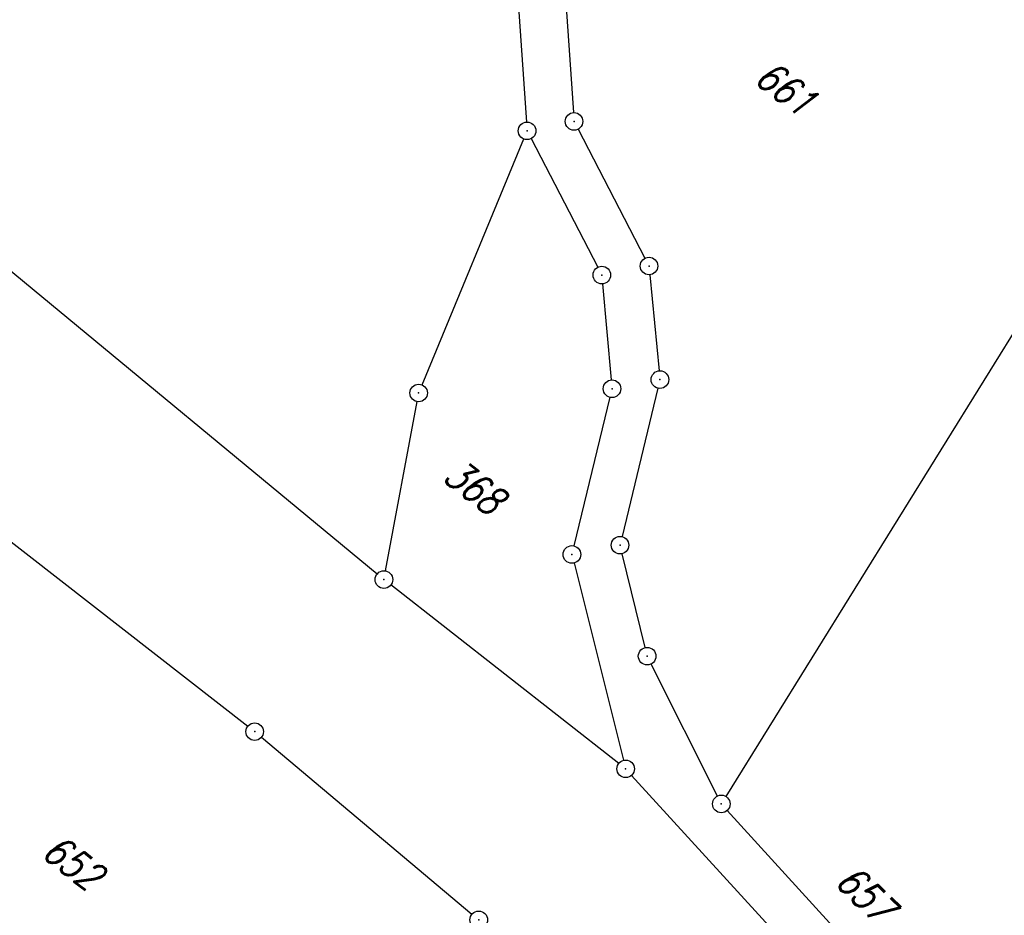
# Model space of a CAD drawing. Extents: x 448814 to 449970, y 436659 to 437685.
# Tile 60 of 132: x 449379 to 449462, y 436938 to 437014. Entities that reach past the tile are written whole.
import ezdxf

# ---------------------------------------------------------------- set-up
doc = ezdxf.new("R2010")
doc.units = 0
doc.header["$LTSCALE"] = 2
doc.header["$MEASUREMENT"] = 0
doc.linetypes.add('AUSGEZOGEN', pattern=[0])
doc.layers.get('0').update_dxf_attribs({"linetype": 'AUSGEZOGEN'})
for name, color, linetype in [('213_FLSTNR', 8, 'AUSGEZOGEN'), ('213_GRENZL', 8, 'AUSGEZOGEN'), ('213_GRENZP', 8, 'AUSGEZOGEN'), ('STRASSE', 250, 'AUSGEZOGEN')]:
    doc.layers.add(name, color=color, linetype=linetype)
doc.styles.add('ROMANS', font='romans.shx', dxfattribs={"width": 0.8})

# ---------------------------------------------------------------- blocks, each defined once
blk = doc.blocks.new('GST')
at = {"color": 0}
blk.add_circle((0, 0), 0.75, dxfattribs=at)
blk.add_point((0, 0), dxfattribs=at)

msp = doc.modelspace()

# ---------------------------------------------------------------- linework, layer by layer
at = {"layer": '213_GRENZL'}
for p, q in [((449423.414, 437040.306), (449425.703, 437006.542)), ((449419.415, 437038.276), (449421.7, 437005.742)), ((449479.668, 437014.376), (449438.698, 436948.271)), ((449426.098, 437005.128), (449431.797, 436994.14)), ((449412.8, 436983.346), (449421.466, 437004.301)), ((449422.099, 437004.328), (449427.778, 436993.369)), ((449376.081, 436994.436), (449408.975, 436967.231)), ((449432.215, 436992.728), (449433.001, 436984.541)), ((449428.19, 436991.957), (449428.926, 436983.76)), ((449428.817, 436982.285), (449425.75, 436969.623)), ((449432.898, 436983.065), (449429.849, 436970.413)), ((449409.69, 436967.492), (449412.376, 436981.917)), ((449363.894, 436980.802), (449397.951, 436954.255)), ((449431.805, 436960.952), (449429.851, 436968.955)), ((449425.755, 436968.166), (449429.971, 436951.352)), ((449429.563, 436951.087), (449410.143, 436966.292)), ((449437.966, 436948.304), (449432.319, 436959.553)), ((449399.117, 436953.311), (449417.059, 436938.236)), ((449430.659, 436950.07), (449454.677, 436923.788)), ((449456.988, 436927.138), (449438.809, 436947.079))]:
    msp.add_line(p, q, dxfattribs=at)
at = {"layer": 'STRASSE'}
for points in [[(449362.464, 437286.843, 0.003129), (449378.391, 437273.797, 0.000219), (449408.942, 437249.112, 0.000389), (449426.156, 437235.237, 0.000199), (449436.466, 437226.947, 0.000081), (449461.924, 437206.501, 0.002212), (449498.739, 437177.21, 0.005742), (449512.989, 437166.238, 0.0056), (449526.066, 437156.634, 0.002613), (449554.645, 437136.358, 0.00064), (449582.618, 437116.785, -0.001217), (449597.344, 437106.456, -0.000457), (449617.297, 437092.36, 0.000962), (449626.757, 437085.691, 0.000105), (449631.402, 437082.431, 0.000015), (449663.882, 437059.65, 0.000123), (449670.216, 437055.21, -0.000021), (449708.016, 437028.724, -0.00448), (449717.591, 437021.886, -0.023584), (449743.511, 437001.701)], [(449354.279, 437284.373, 0.000359), (449357.912, 437281.355, 0.003129), (449373.907, 437268.253, 0.000219), (449404.463, 437243.564, 0.000389), (449421.686, 437229.682, 0.000199), (449432, 437221.389, 0.000081), (449457.46, 437200.941, 0.002212), (449494.324, 437171.611, 0.005742), (449508.704, 437160.539, 0.0056), (449521.91, 437150.84, 0.002613), (449550.55, 437130.521, 0.00064), (449578.537, 437110.938, -0.001217), (449593.235, 437100.628, -0.000457), (449613.178, 437086.54, 0.000962), (449622.66, 437079.855, 0.000105), (449627.308, 437076.594, 0.000015), (449659.788, 437053.812, 0.000123), (449666.124, 437049.37, -0.000021), (449703.924, 437022.885, -0.00448), (449713.395, 437016.121, -0.002235), (449739.716, 436996.784)]]:
    msp.add_lwpolyline(points, format="xyb", dxfattribs=at)

# ---------------------------------------------------------------- block references
at = {"layer": '213_GRENZP', "rotation": 322.3369117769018}
for p in [(449425.753, 437005.794), (449421.753, 437004.994), (449432.143, 436993.474), (449428.123, 436992.703), (449433.073, 436983.794), (449428.993, 436983.014), (449412.513, 436982.654), (449429.673, 436969.684), (449425.573, 436968.894), (449409.553, 436966.754), (449431.983, 436960.224), (449398.543, 436953.794), (449430.153, 436950.624), (449438.303, 436947.634), (449417.633, 436937.754)]:
    msp.add_blockref('GST', p, dxfattribs=at)

# ---------------------------------------------------------------- texts
at = {"layer": '213_FLSTNR', "style": 'ROMANS', "oblique": 15, "width": 0.8}
for s, rotation, p in [('661', 322.33691, (449440.983, 437009.214)), ('368', 322.33691, (449414.449, 436975.275)), ('652', 322.33691, (449380.246, 436943.259)), ('657', 315.80514, (449447.873, 436940.886))]:
    msp.add_text(s, height=2.5, rotation=rotation, dxfattribs=at).set_placement(p)

doc.saveas('drawing.dxf')
